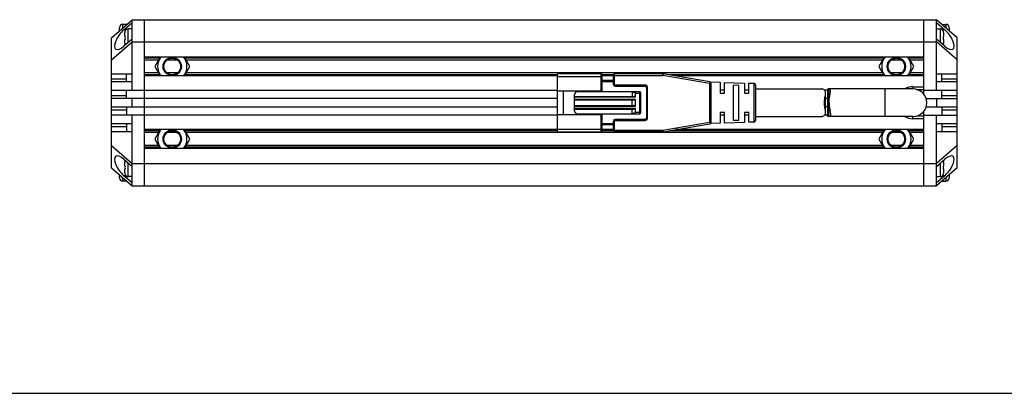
# Model space of a CAD drawing. Header units: millimetres. Extents: x -11 to 460, y 90 to 300.
# Tile 2 of 4: x 102 to 280, y 90 to 158. Entities that reach past the tile are written whole.
import ezdxf

# ---------------------------------------------------------------- set-up
doc = ezdxf.new("R2010")
doc.units = ezdxf.units.MM
doc.header["$LTSCALE"] = 23.1
doc.layers.get('0').update_dxf_attribs({"linetype": 'CONTINUOUS'})
for name, color, linetype in [('00_COMPONENTS', 7, 'CONTINUOUS'), ('_X2_56FE5C42_X0__01_528', 7, 'CONTINUOUS'), ('DRW0001FORMAT', 7, 'CONTINUOUS')]:
    doc.layers.add(name, color=color, linetype=linetype)

msp = doc.modelspace()

# ---------------------------------------------------------------- linework, layer by layer
at = {"color": 7}
msp.add_line((-10.77734, 90.40982), (460.4507, 90.40982), dxfattribs=at)
at = {"layer": '00_COMPONENTS', "color": 7}
for p, q in [((118.42188, 154.64552), (122.17188, 157.89552)), ((121.17188, 157.04552), (120.47188, 157.04552)), ((120.67188, 156.08044), (122.17188, 157.38044)), ((121.17188, 157.04552), (121.17188, 157.02885)), ((122.17188, 145.14552), (122.17188, 157.89552)), ((122.17188, 157.89552), (267.67188, 157.89552)), ((124.42188, 127.89552), (124.42188, 157.89552)), ((265.42188, 144.39423), (265.42188, 157.89552)), ((271.42188, 154.64552), (267.67188, 157.89552)), ((267.67188, 145.14552), (267.67188, 157.89552)), ((267.67188, 157.38044), (269.17188, 156.08044)), ((268.67188, 157.04552), (269.37188, 157.04552)), ((268.67188, 157.02885), (268.67188, 157.04552)), ((119.87188, 155.90218), (119.87188, 156.41532)), ((119.87394, 156.49515), (119.87687, 156.49464)), ((120.87188, 154.84552), (120.87188, 155.61532)), ((120.87394, 155.69515), (120.87687, 155.69464)), ((122.17188, 156.24552), (121.47188, 156.24552)), ((267.67188, 156.24552), (268.37188, 156.24552)), ((268.9669, 155.69464), (268.96981, 155.69515)), ((268.97188, 155.61532), (268.97188, 154.84552)), ((269.9669, 156.49464), (269.96981, 156.49515)), ((269.97188, 156.41532), (269.97188, 155.90218)), ((118.42188, 131.14552), (118.42188, 154.64552)), ((118.42188, 150.64552), (122.17188, 153.89552)), ((122.17188, 154.41059), (120.67188, 153.11059)), ((120.87188, 154.84552), (120.87687, 154.84552)), ((120.87188, 153.57571), (120.87188, 154.34552)), ((120.87687, 154.34552), (120.87188, 154.34552)), ((120.87687, 153.4964), (120.87396, 153.49588)), ((122.17188, 153.89552), (267.67188, 153.89552)), ((269.17188, 153.11059), (267.67188, 154.41059)), ((271.42188, 150.64552), (267.67188, 153.89552)), ((268.9669, 154.84552), (268.97188, 154.84552)), ((268.97188, 154.34552), (268.9669, 154.34552)), ((268.96983, 153.49588), (268.9669, 153.4964)), ((268.97188, 154.34552), (268.97188, 153.57571)), ((271.42188, 131.14552), (271.42188, 154.64552)), ((265.42188, 151.14552), (124.42188, 151.14552)), ((126.91045, 150.59552), (124.42188, 150.59552)), ((127.22799, 151.14552), (126.24648, 149.44549)), ((130.38449, 150.59552), (128.45928, 150.59552)), ((132.59728, 149.44549), (131.61578, 151.14552)), ((257.91045, 150.59552), (131.93332, 150.59552)), ((258.22799, 151.14552), (257.24648, 149.44549)), ((261.38449, 150.59552), (259.45928, 150.59552)), ((263.59728, 149.44549), (262.61578, 151.14552)), ((265.42188, 150.59552), (262.93332, 150.59552)), ((118.42188, 148.14552), (122.17188, 148.14552)), ((121.17188, 146.64552), (121.17188, 148.14552)), ((126.91042, 148.29552), (124.42188, 148.29552)), ((126.24648, 149.44549), (127.22797, 147.74552)), ((130.38454, 148.29552), (128.45923, 148.29552)), ((131.6158, 147.74552), (132.59728, 149.44549)), ((257.91042, 148.29552), (131.93334, 148.29552)), ((257.24648, 149.44549), (258.22797, 147.74552)), ((261.38454, 148.29552), (259.45923, 148.29552)), ((262.6158, 147.74552), (263.59728, 149.44549)), ((265.42188, 148.29552), (262.93334, 148.29552)), ((267.67188, 148.14552), (271.42188, 148.14552)), ((268.67188, 146.64552), (268.67188, 148.14552)), ((122.17188, 146.64552), (118.42188, 146.64552)), ((199.12188, 147.74552), (124.42188, 147.74552)), ((209.22188, 147.74552), (207.22188, 147.74552)), ((265.42188, 147.74552), (220.54188, 147.74552)), ((271.42188, 146.64552), (267.67188, 146.64552)), ((118.42188, 145.14552), (199.12188, 145.14552)), ((121.17188, 143.64552), (121.17188, 145.14552)), ((229.32188, 145.14552), (228.52188, 145.14552)), ((233.72149, 145.14552), (232.92188, 145.14552)), ((247.97487, 145.14552), (247.4432, 145.14552)), ((247.97487, 145.2597), (247.97487, 140.53134)), ((263.42188, 145.39552), (248.16884, 145.39552)), ((263.42188, 145.79552), (265.42188, 145.79552)), ((264.11777, 145.29552), (265.42188, 145.29552)), ((265.42188, 145.14552), (271.42188, 145.14552)), ((268.67188, 143.64552), (268.67188, 145.14552)), ((199.12188, 143.64552), (118.42188, 143.64552)), ((122.17188, 142.14552), (122.17188, 143.64552)), ((247.97487, 143.64552), (247.60712, 143.64552)), ((265.80547, 143.64552), (271.42188, 143.64552)), ((267.67188, 143.64552), (267.67188, 142.14552)), ((118.42188, 142.14552), (199.12188, 142.14552)), ((121.17188, 142.14552), (121.17188, 140.64552)), ((247.97487, 142.14552), (247.60712, 142.14552)), ((265.42188, 127.89552), (265.42188, 141.3968)), ((265.80547, 142.14552), (271.42188, 142.14552)), ((268.67188, 142.14552), (268.67188, 140.64552)), ((199.12188, 140.64552), (118.42188, 140.64552)), ((118.42188, 139.14552), (122.17188, 139.14552)), ((121.17188, 139.14552), (121.17188, 137.64552)), ((122.17188, 127.89552), (122.17188, 140.64552)), ((229.32188, 140.64552), (228.52188, 140.64552)), ((233.72149, 140.64552), (232.92188, 140.64552)), ((247.97487, 140.64552), (247.44321, 140.64552)), ((263.42188, 140.39552), (248.16884, 140.39552)), ((265.42188, 139.99552), (263.42188, 139.99552)), ((265.42188, 140.49552), (264.11777, 140.49552)), ((265.42188, 140.64552), (271.42188, 140.64552)), ((267.67188, 127.89552), (267.67188, 140.64552)), ((267.67188, 139.14552), (271.42188, 139.14552)), ((268.67188, 139.14552), (268.67188, 137.64552)), ((122.17188, 137.64552), (118.42188, 137.64552)), ((199.12188, 138.04552), (124.42188, 138.04552)), ((126.91045, 137.49552), (124.42188, 137.49552)), ((127.22799, 138.04552), (126.24648, 136.34549)), ((130.38449, 137.49552), (128.45928, 137.49552)), ((132.59728, 136.34549), (131.61578, 138.04552)), ((257.91045, 137.49552), (131.93332, 137.49552)), ((209.22188, 138.04552), (207.22188, 138.04552)), ((265.42188, 138.04552), (220.54188, 138.04552)), ((258.22799, 138.04552), (257.24648, 136.34549)), ((261.38449, 137.49552), (259.45928, 137.49552)), ((263.59728, 136.34549), (262.61578, 138.04552)), ((265.42188, 137.49552), (262.93332, 137.49552)), ((271.42188, 137.64552), (267.67188, 137.64552)), ((126.24648, 136.34549), (127.22797, 134.64552)), ((131.6158, 134.64552), (132.59728, 136.34549)), ((257.24648, 136.34549), (258.22797, 134.64552)), ((262.6158, 134.64552), (263.59728, 136.34549)), ((118.42188, 135.14552), (122.17188, 131.89552)), ((126.91042, 135.19552), (124.42188, 135.19552)), ((265.42188, 134.64552), (124.42188, 134.64552)), ((130.38454, 135.19552), (128.45923, 135.19552)), ((257.91042, 135.19552), (131.93334, 135.19552)), ((261.38454, 135.19552), (259.45923, 135.19552)), ((265.42188, 135.19552), (262.93334, 135.19552)), ((271.42188, 135.14552), (267.67188, 131.89552)), ((120.67188, 132.68044), (122.17188, 131.38044)), ((120.87188, 131.44552), (120.87188, 132.21532)), ((120.87394, 132.29515), (120.87687, 132.29464)), ((122.17188, 131.89552), (267.67188, 131.89552)), ((267.67188, 131.38044), (269.17188, 132.68044)), ((268.9669, 132.29464), (268.96981, 132.29515)), ((268.97188, 132.21532), (268.97188, 131.44552)), ((118.42188, 131.14552), (122.17188, 127.89552)), ((120.87188, 131.44552), (120.87687, 131.44552)), ((120.87188, 130.17571), (120.87188, 130.94552)), ((120.87687, 130.94552), (120.87188, 130.94552)), ((120.87687, 130.0964), (120.87396, 130.09588)), ((271.42188, 131.14552), (267.67188, 127.89552)), ((268.9669, 131.44552), (268.97188, 131.44552)), ((268.97188, 130.94552), (268.9669, 130.94552)), ((268.96983, 130.09588), (268.9669, 130.0964)), ((268.97188, 130.94552), (268.97188, 130.17571)), ((119.87188, 129.37571), (119.87188, 129.88885)), ((119.87687, 129.2964), (119.87396, 129.29588)), ((121.17188, 128.74552), (120.47188, 128.74552)), ((122.17188, 128.41059), (120.67188, 129.71059)), ((121.17188, 128.76218), (121.17188, 128.74552)), ((122.17188, 129.54552), (121.47188, 129.54552)), ((269.17188, 129.71059), (267.67188, 128.41059)), ((267.67188, 129.54552), (268.37188, 129.54552)), ((268.67188, 128.74552), (268.67188, 128.76218)), ((268.67188, 128.74552), (269.37188, 128.74552)), ((269.96983, 129.29588), (269.9669, 129.2964)), ((269.97188, 129.88885), (269.97188, 129.37571)), ((122.17188, 127.89552), (267.67188, 127.89552))]:
    msp.add_line(p, q, dxfattribs=at)
at = {"layer": '00_COMPONENTS', "color": 4}
for p, q in [((120.47188, 156.42218), (120.47188, 157.04552)), ((269.37188, 157.04552), (269.37188, 156.42218)), ((120.67188, 156.08044), (121.06147, 156.08044)), ((121.47188, 153.80393), (121.47188, 156.24552)), ((268.37188, 156.24552), (268.37188, 153.80393)), ((269.17188, 156.08044), (268.7823, 156.08044)), ((127.11252, 150.94552), (124.42188, 150.94552)), ((258.11252, 150.94552), (131.73125, 150.94552)), ((265.42188, 150.94552), (262.73125, 150.94552)), ((127.1125, 147.94552), (124.42188, 147.94552)), ((199.12188, 147.94552), (131.73127, 147.94552)), ((209.22188, 147.94552), (207.22188, 147.94552)), ((258.1125, 147.94552), (219.38188, 147.94552)), ((265.42188, 147.94552), (262.73127, 147.94552)), ((118.42188, 147.2313), (121.17188, 147.2313)), ((268.67188, 147.2313), (271.42188, 147.2313)), ((248.16884, 145.39552), (248.16884, 140.39552)), ((258.42188, 140.39552), (258.42188, 145.39552)), ((263.42188, 145.79552), (263.42188, 145.39552)), ((118.42188, 144.2313), (121.17188, 144.2313)), ((268.67188, 144.2313), (271.42188, 144.2313)), ((121.17188, 141.55973), (118.42188, 141.55973)), ((271.42188, 141.55973), (268.67188, 141.55973)), ((263.42188, 139.99552), (263.42188, 140.39552)), ((121.17188, 138.55973), (118.42188, 138.55973)), ((127.11252, 137.84552), (124.42188, 137.84552)), ((199.12188, 137.84552), (131.73125, 137.84552)), ((209.22188, 137.84552), (207.22188, 137.84552)), ((258.11252, 137.84552), (219.38188, 137.84552)), ((265.42188, 137.84552), (262.73125, 137.84552)), ((271.42188, 138.55973), (268.67188, 138.55973)), ((127.1125, 134.84552), (124.42188, 134.84552)), ((258.1125, 134.84552), (131.73127, 134.84552)), ((265.42188, 134.84552), (262.73127, 134.84552)), ((121.47188, 129.54552), (121.47188, 131.98711)), ((268.37188, 131.98711), (268.37188, 129.54552)), ((120.47188, 128.74552), (120.47188, 129.36885)), ((120.67188, 129.71059), (121.06147, 129.71059)), ((269.17188, 129.71059), (268.7823, 129.71059)), ((269.37188, 129.36885), (269.37188, 128.74552))]:
    msp.add_line(p, q, dxfattribs=at)
at = {"layer": '00_COMPONENTS', "color": 7}
for centre, radius in [((129.42188, 149.44549), 1.65), ((129.42188, 149.44549), 1.5), ((260.42188, 149.44549), 1.65), ((260.42188, 149.44549), 1.5), ((129.42188, 136.34549), 1.65), ((129.42188, 136.34549), 1.5), ((260.42188, 136.34549), 1.65), ((260.42188, 136.34549), 1.5)]:
    msp.add_circle(centre, radius, dxfattribs=at)
for centre, radius, start, end in [((120.47188, 156.44552), 0.6, 90, 175.2545596), ((269.37188, 156.44552), 0.6, 4.7454404, 90), ((120.50449, 156.41536), 0.63261, 172.8013105, 180.0040207), ((121.50449, 155.61536), 0.63261, 172.8013105, 180.0040207), ((121.47188, 155.64552), 0.6, 90, 175.2545596), ((268.37188, 155.64552), 0.6, 4.7454404, 90), ((268.33928, 155.61536), 0.63261, 359.9959793, 7.1986895), ((269.33928, 156.41536), 0.63261, 359.9959793, 7.1986895), ((121.50449, 153.57567), 0.63261, 179.9959793, 187.1986895), ((121.47188, 153.54552), 0.6, 184.7454404, 201.8749074), ((268.37188, 153.54552), 0.6, 338.1250926, 355.2545596), ((268.33928, 153.57567), 0.63261, 352.8013105, 0.0040207), ((129.42188, 149.44549), 2.65578, 140.1845643, 219.8141529), ((129.42188, 149.44549), 2.65578, 320.1858471, 39.8154357), ((260.42188, 149.44549), 2.65578, 140.1845643, 219.8141529), ((260.42188, 149.44549), 2.65578, 320.1858471, 39.8154357), ((263.42169, 142.89657), 2.89895, 89.9962081, 120.4502498), ((263.42188, 142.89552), 2.5, 270, 90), ((263.42188, 142.89552), 2.9, 239.5579573, 270), ((129.42188, 136.34549), 2.65578, 140.1845643, 219.8141529), ((129.42188, 136.34549), 2.65578, 320.1858471, 39.8154357), ((260.42188, 136.34549), 2.65578, 140.1845643, 219.8141529), ((260.42188, 136.34549), 2.65578, 320.1858471, 39.8154357), ((121.50449, 132.21536), 0.63261, 172.8013105, 180.0040207), ((121.47188, 132.24552), 0.6, 158.1250926, 175.2545596), ((268.37188, 132.24552), 0.6, 4.7454404, 21.8749074), ((268.33928, 132.21536), 0.63261, 359.9959793, 7.1986895), ((121.50449, 130.17567), 0.63261, 179.9959793, 187.1986895), ((121.47188, 130.14552), 0.6, 184.7454404, 270), ((268.37188, 130.14552), 0.6, 270, 355.2545596), ((268.33928, 130.17567), 0.63261, 352.8013105, 0.0040207), ((120.50449, 129.37567), 0.63261, 179.9959793, 187.1986895), ((120.47188, 129.34552), 0.6, 184.7454404, 270), ((269.37188, 129.34552), 0.6, 270, 355.2545596), ((269.33928, 129.37567), 0.63261, 352.8013105, 0.0040207)]:
    msp.add_arc(centre, radius, start, end, dxfattribs=at)
for centre, major_axis, start_param, end_param in [((120.67188, 154.59552), (1.51036, 2.0101), 1.079057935, 4.220650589), ((269.17188, 154.59552), (-1.51036, 2.0101), 2.062534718, 5.204127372), ((120.67188, 131.19552), (-1.51036, 2.0101), 5.204127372, 8.345720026), ((269.17188, 131.19552), (1.51036, 2.0101), -2.062534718, 1.079057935)]:
    msp.add_ellipse(centre, major_axis=major_axis, ratio=0.402459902, start_param=start_param, end_param=end_param, dxfattribs=at)
for points, knots in [([(120.87687, 154.84552), (120.87453, 154.76221), (120.87336, 154.59552), (120.87453, 154.42882), (120.87687, 154.34552)], [0, 0, 0, 0, 0.500000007, 1, 1, 1, 1]), ([(268.9669, 154.34552), (268.96924, 154.42882), (268.97041, 154.59552), (268.96924, 154.76221), (268.9669, 154.84552)], [0, 0, 0, 0, 0.500000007, 1, 1, 1, 1]), ([(248.16884, 145.39552), (248.14032, 145.39552), (248.09975, 145.39316), (248.05096, 145.37921), (248.02271, 145.36473), (248.00063, 145.34518), (247.97937, 145.31134), (247.97487, 145.28036), (247.97487, 145.2597)], [0, 0, 0, 0, 0.316893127, 0.446711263, 0.561461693, 0.666849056, 0.770381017, 1, 1, 1, 1]), ([(248.49211, 144.99667), (248.49211, 145.02819), (248.48992, 145.08756), (248.47734, 145.17061), (248.45447, 145.24165), (248.41994, 145.30019), (248.37289, 145.34513), (248.31404, 145.37565), (248.24469, 145.39253), (248.19505, 145.39552), (248.16884, 145.39552)], [0, 0, 0, 0, 0.159661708, 0.300361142, 0.424161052, 0.535425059, 0.641027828, 0.749196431, 0.867252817, 1, 1, 1, 1]), ([(248.26488, 142.89552), (248.26488, 143.10226), (248.28597, 143.50346), (248.35392, 143.98866), (248.41408, 144.34778), (248.4535, 144.58681), (248.48264, 144.80038), (248.49211, 144.93464), (248.49211, 144.99667)], [0, 0, 0, 0, 0.293174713, 0.5685376, 0.694355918, 0.809542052, 0.912039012, 1, 1, 1, 1]), ([(248.26488, 142.89552), (248.26488, 142.68877), (248.28597, 142.28757), (248.35392, 141.80237), (248.41408, 141.44325), (248.4535, 141.20422), (248.48264, 140.99065), (248.49211, 140.85639), (248.49211, 140.79436)], [0, 0, 0, 0, 0.293175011, 0.568538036, 0.69435641, 0.80954254, 0.912039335, 1, 1, 1, 1]), ([(248.49211, 140.79436), (248.49211, 140.76284), (248.48992, 140.70347), (248.47734, 140.62043), (248.45447, 140.54939), (248.41994, 140.49084), (248.37289, 140.44591), (248.31404, 140.41539), (248.24469, 140.3985), (248.19505, 140.39552), (248.16884, 140.39552)], [0, 0, 0, 0, 0.159662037, 0.300361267, 0.424161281, 0.535425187, 0.641027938, 0.749196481, 0.867252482, 1, 1, 1, 1]), ([(248.16884, 140.39552), (248.14032, 140.39552), (248.09975, 140.39787), (248.05096, 140.41182), (248.02271, 140.4263), (248.00063, 140.44585), (247.97937, 140.4797), (247.97487, 140.51068), (247.97487, 140.53134)], [0, 0, 0, 0, 0.316893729, 0.446713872, 0.561462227, 0.666851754, 0.770386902, 1, 1, 1, 1]), ([(120.87687, 131.44552), (120.87453, 131.36221), (120.87336, 131.19552), (120.87453, 131.02882), (120.87687, 130.94552)], [0, 0, 0, 0, 0.500000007, 1, 1, 1, 1]), ([(268.9669, 130.94552), (268.96924, 131.02882), (268.97041, 131.19552), (268.96924, 131.36221), (268.9669, 131.44552)], [0, 0, 0, 0, 0.500000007, 1, 1, 1, 1])]:
    msp.add_open_spline(points, degree=3, knots=knots, dxfattribs=at)
at = {"layer": '_X2_56FE5C42_X0__01_528', "color": 7}
for p, q in [((199.12188, 137.64552), (199.12188, 148.14552)), ((207.02188, 148.14552), (199.12188, 148.14552)), ((207.22188, 145.02052), (207.22188, 147.94552)), ((209.22188, 146.19552), (209.22188, 147.94552)), ((218.19621, 148.14552), (209.42188, 148.14552)), ((226.67285, 146.68845), (218.24721, 148.14115)), ((209.22188, 146.89552), (207.22188, 146.89552)), ((226.77622, 146.65007), (228.52189, 146.59552)), ((226.92188, 139.39821), (226.92188, 146.39282)), ((228.52188, 146.59552), (228.52188, 144.64564)), ((229.32188, 146.57052), (232.92189, 146.45802)), ((229.32188, 144.64552), (229.32188, 146.57052)), ((230.92188, 146.06998), (230.92188, 139.72106)), ((231.92189, 146.03424), (230.92189, 146.06998)), ((232.92188, 146.45802), (232.92188, 144.64565)), ((233.72149, 146.43303), (234.63125, 146.4046)), ((233.72149, 144.64552), (233.72149, 146.43303)), ((234.92188, 146.10487), (234.92188, 139.68616)), ((199.12188, 145.02052), (207.22188, 145.02052)), ((200.12188, 145.02052), (200.12188, 140.77052)), ((202.22188, 141.39552), (202.22188, 144.39552)), ((214.02188, 144.89552), (202.72188, 144.89552)), ((206.12188, 144.89552), (206.12188, 145.02052)), ((209.52188, 145.89552), (214.92188, 145.89552)), ((212.62188, 144.89552), (212.62188, 144.04552)), ((213.22188, 143.94552), (213.22188, 144.59552)), ((214.22188, 141.09552), (214.22188, 144.69552)), ((215.22188, 145.59552), (215.22188, 140.19552)), ((228.52189, 144.64552), (229.32189, 144.64552)), ((231.92188, 139.75664), (231.92188, 146.03424)), ((232.92189, 144.64552), (233.7215, 144.64552)), ((234.92188, 145.39552), (246.92188, 145.39552)), ((247.60712, 141.17669), (247.60712, 144.61434)), ((202.22188, 144.04552), (212.92188, 144.04552)), ((202.22188, 143.39552), (212.92188, 143.39552)), ((212.62188, 142.39552), (212.62188, 143.39552)), ((213.22188, 142.29552), (213.22188, 143.49552)), ((199.12188, 140.77052), (207.22188, 140.77052)), ((202.22188, 142.39552), (212.92188, 142.39552)), ((202.22188, 141.74552), (212.92188, 141.74552)), ((202.72188, 140.89552), (214.02188, 140.89552)), ((206.12188, 140.77052), (206.12188, 140.89552)), ((207.22188, 137.84552), (207.22188, 140.77052)), ((212.62188, 140.89552), (212.62188, 141.74552)), ((213.22188, 141.19552), (213.22188, 141.84552)), ((228.52188, 141.14552), (228.52188, 139.19552)), ((229.32189, 141.14552), (228.52189, 141.14552)), ((229.32188, 139.22052), (229.32188, 141.14539)), ((232.92188, 141.14552), (232.92188, 139.33302)), ((233.7215, 141.14552), (232.92189, 141.14552)), ((233.72149, 139.358), (233.72149, 141.14538)), ((209.22188, 137.84552), (209.22188, 139.59552)), ((214.92188, 139.89552), (209.52188, 139.89552)), ((218.24718, 137.64988), (226.67286, 139.10258)), ((228.52188, 139.19552), (226.77625, 139.14097)), ((232.92188, 139.33302), (229.32189, 139.22052)), ((230.92189, 139.72106), (231.92189, 139.75664)), ((234.63125, 139.38643), (233.7215, 139.358)), ((234.92188, 140.39552), (246.92188, 140.39552)), ((199.12188, 137.64552), (207.02188, 137.64552)), ((209.22188, 138.89552), (207.22188, 138.89552)), ((218.19619, 137.64552), (209.42188, 137.64552))]:
    msp.add_line(p, q, dxfattribs=at)
at = {"layer": '_X2_56FE5C42_X0__01_528', "color": 4}
for p, q in [((207.02188, 145.02052), (207.02188, 148.14552)), ((209.42188, 146.19552), (209.42188, 148.14552)), ((218.19621, 148.14552), (218.19621, 147.84552)), ((218.19621, 147.84552), (218.24721, 148.14115)), ((199.12188, 147.64552), (207.22188, 147.64552)), ((209.22188, 146.69552), (207.22188, 146.69552)), ((209.22188, 147.84552), (218.19621, 147.84552)), ((209.22188, 146.19552), (209.42188, 146.19552)), ((214.92188, 146.09552), (209.52188, 146.09552)), ((209.52188, 146.09552), (209.52188, 145.89552)), ((214.92188, 146.09552), (214.92188, 145.89552)), ((226.62188, 146.39281), (218.19621, 147.84552)), ((226.67286, 146.68845), (226.62188, 146.39281)), ((226.62188, 146.39281), (226.92188, 146.39282)), ((226.62188, 146.39281), (226.62188, 139.39822)), ((234.63125, 146.4046), (234.63125, 139.38643)), ((214.22188, 144.59552), (213.22188, 144.59552)), ((214.02188, 140.89552), (214.02188, 144.89552)), ((215.42188, 145.59552), (215.22188, 145.59552)), ((215.42188, 140.19552), (215.42188, 145.59552)), ((202.22188, 143.94552), (213.22188, 143.94552)), ((213.22188, 143.49552), (202.22188, 143.49552)), ((202.22188, 142.29552), (213.22188, 142.29552)), ((213.22188, 141.84552), (202.22188, 141.84552)), ((207.02188, 137.64552), (207.02188, 140.77052)), ((213.22188, 141.19552), (214.22188, 141.19552)), ((209.22188, 139.09552), (207.22188, 139.09552)), ((209.42188, 139.59552), (209.22188, 139.59552)), ((209.42188, 137.64552), (209.42188, 139.59552)), ((209.52188, 139.89552), (209.52188, 139.69552)), ((209.52188, 139.69552), (214.92188, 139.69552)), ((214.92188, 139.69552), (214.92188, 139.89552)), ((215.42188, 140.19552), (215.22188, 140.19552)), ((218.19621, 137.94552), (226.62188, 139.39822)), ((226.92188, 139.39822), (226.62188, 139.39822)), ((226.62188, 139.39822), (226.67286, 139.10258)), ((199.12188, 138.14552), (207.22188, 138.14552)), ((209.22188, 137.94552), (218.19621, 137.94552)), ((218.19621, 137.94552), (218.19619, 137.64552)), ((218.24718, 137.64988), (218.19621, 137.94552))]:
    msp.add_line(p, q, dxfattribs=at)
at = {"layer": '_X2_56FE5C42_X0__01_528', "color": 7}
for centre, radius, start, end in [((207.02188, 147.94552), 0.2, 359.9998736, 89.9999992), ((209.42188, 147.94552), 0.2, 90, 179.9999991), ((218.19621, 147.84552), 0.3, 80.2090251, 90.0001031), ((209.52188, 146.19552), 0.3, 180.0000011, 269.9999993), ((226.62188, 146.39281), 0.3, 0.0062155, 80.2176628), ((234.62188, 146.10475), 0.3, 0.0527126, 88.2099508), ((202.72188, 144.39552), 0.5, 90, 180), ((212.35592, 142.62075), 2.27322, 82.4934404, 83.2809718), ((214.02188, 144.69552), 0.2, 0, 89.9999992), ((214.92188, 145.59552), 0.3, 0.0000008, 89.9999999), ((202.72188, 141.39552), 0.5, 180, 269.9999997), ((214.02188, 141.09552), 0.2, 270.0000001, 359.9999997), ((209.52188, 139.59552), 0.3, 90.000001, 179.9999991), ((214.92188, 140.19552), 0.3, 270.0000008, 359.9999999), ((226.62188, 139.39822), 0.3, 279.7867878, 359.999999), ((234.62188, 139.68629), 0.3, 271.7900492, 359.9472874), ((207.02188, 137.84552), 0.2, 270.0000001, 0.0001264), ((209.42188, 137.84552), 0.2, 180.0000001, 270), ((218.19621, 137.94552), 0.3, 269.9914321, 279.7825102)]:
    msp.add_arc(centre, radius, start, end, dxfattribs=at)
at = {"layer": '_X2_56FE5C42_X0__01_528', "color": 4}
for centre, radius, start, end in [((209.52188, 146.19552), 0.1, 180, 270), ((214.92188, 145.59552), 0.49999, 0, 89.9999997), ((209.52188, 139.59552), 0.1, 90, 180), ((214.92188, 140.19552), 0.49999, 270, 359.9999997)]:
    msp.add_arc(centre, radius, start, end, dxfattribs=at)
at = {"layer": '_X2_56FE5C42_X0__01_528', "color": 7}
for centre, start_param, end_param in [((212.92188, 143.94552), 0.000000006, 1.570796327), ((212.92188, 143.49552), -1.570796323, 0), ((212.92188, 142.29552), 0, 1.570796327), ((212.92188, 141.84552), -1.570796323, 0)]:
    msp.add_ellipse(centre, major_axis=(0.3, 0), ratio=0.333333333, start_param=start_param, end_param=end_param, dxfattribs=at)
for points, knots in [([(212.65289, 144.87449), (212.70766, 144.86727), (212.78955, 144.85343), (212.89705, 144.82712), (212.97656, 144.80253), (213.05413, 144.77168), (213.11588, 144.73864), (213.1611, 144.70522), (213.19151, 144.67524), (213.21523, 144.63891), (213.22188, 144.60995), (213.22188, 144.59552)], [0, 0, 0, 0, 0.247473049, 0.371406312, 0.495531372, 0.619965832, 0.744940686, 0.807874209, 0.871267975, 0.935328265, 1, 1, 1, 1]), ([(247.6071, 144.61434), (247.60713, 144.67652), (247.59994, 144.79486), (247.55897, 144.96008), (247.48709, 145.09908), (247.36018, 145.24331), (247.19832, 145.33639), (247.03593, 145.38476), (246.95807, 145.3955), (246.92223, 145.39551)], [0, 0, 0, 0, 0.160927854, 0.305432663, 0.437343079, 0.561771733, 0.79838486, 0.90724341, 1, 1, 1, 1]), ([(247.41472, 142.89552), (247.41472, 143.05344), (247.43283, 143.36395), (247.50082, 143.81106), (247.57636, 144.22297), (247.60704, 144.48916), (247.6071, 144.61434)], [0, 0, 0, 0, 0.273665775, 0.537734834, 0.783085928, 1, 1, 1, 1]), ([(247.6071, 141.1767), (247.60704, 141.30187), (247.57637, 141.56806), (247.50082, 141.97997), (247.43283, 142.42708), (247.41472, 142.73759), (247.41472, 142.89552)], [0, 0, 0, 0, 0.216911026, 0.462261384, 0.726331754, 1, 1, 1, 1]), ([(213.22188, 141.19552), (213.22188, 141.18041), (213.21456, 141.15012), (213.18896, 141.11263), (213.15652, 141.08193), (213.10856, 141.04788), (213.04338, 141.01441), (212.96172, 140.98334), (212.87814, 140.95879), (212.76524, 140.93278), (212.67933, 140.91944), (212.62188, 140.91267)], [0, 0, 0, 0, 0.064652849, 0.128679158, 0.192035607, 0.254943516, 0.379898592, 0.504336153, 0.628481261, 0.752444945, 1, 1, 1, 1]), ([(246.92223, 140.39552), (246.95807, 140.39553), (247.03593, 140.40627), (247.19832, 140.45464), (247.36018, 140.54772), (247.48709, 140.69196), (247.55897, 140.83095), (247.59994, 140.99617), (247.60713, 141.11451), (247.6071, 141.1767)], [0, 0, 0, 0, 0.092763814, 0.201617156, 0.438230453, 0.562658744, 0.694568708, 0.839072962, 1, 1, 1, 1])]:
    msp.add_open_spline(points, degree=3, knots=knots, dxfattribs=at)
at = {"layer": 'DRW0001FORMAT', "color": 7}
msp.add_line((-10.77734, 90.40982), (460.4507, 90.40982), dxfattribs=at)

doc.saveas('drawing.dxf')
